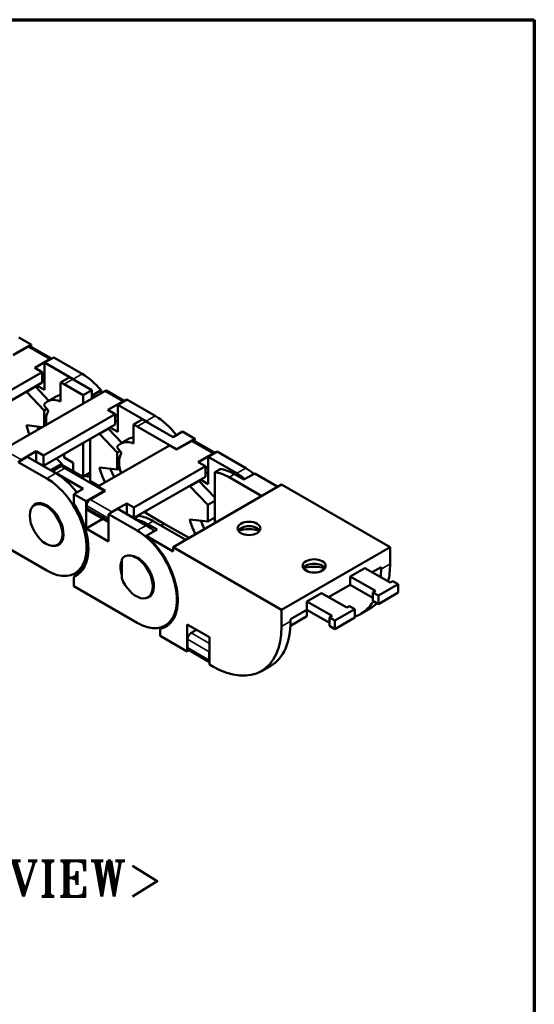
# Model space of a CAD drawing. Header units: millimetres. Extents: x 10 to 410, y -332 to 440.
# Tile 8 of 9: x 360 to 410, y 191 to 287. Entities that reach past the tile are written whole.
import ezdxf

# ---------------------------------------------------------------- set-up
doc = ezdxf.new("R2010")
doc.units = ezdxf.units.MM
doc.layers.get('0').update_dxf_attribs({"lineweight": 25})
for name, color, linetype, lineweight in [('경계(ISO)', 7, 'Continuous', 70), ('기호(ISO)', 7, 'Continuous', 25), ('외형선(ISO)', 7, 'Continuous', 50), ('좁은 외형선(ISO)', 4, 'Continuous', 35)]:
    doc.layers.add(name, color=color, linetype=linetype, lineweight=lineweight)
doc.styles.add('한신 주석 텍스트', font='RomanT.shx')

# ---------------------------------------------------------------- blocks, each defined once
blk = doc.blocks.new('경계 도면틀')
at = {"layer": '경계(ISO)'}
for p, q in [((230, 287), (410, 287)), ((410, 287), (410, 10))]:
    blk.add_line(p, q, dxfattribs=at)

msp = doc.modelspace()

# ---------------------------------------------------------------- linework, layer by layer
at = {"layer": '외형선(ISO)'}
for p, q in [((359.622, 255.973), (360.824, 255.28)), ((360.824, 255.28), (359.057, 254.262)), ((359.057, 254.222), (360.506, 255.056)), ((362.809, 253.899), (360.756, 255.081)), ((360.824, 255.041), (360.824, 255.28)), ((362.133, 253.509), (363.016, 254.018)), ((363.016, 254.018), (365.809, 252.41)), ((362.628, 253.835), (361.178, 253)), ((361.178, 253), (361.885, 252.593)), ((362.133, 250.852), (362.133, 253.509)), ((364.926, 251.901), (362.133, 253.509)), ((361.885, 252.593), (354.885, 248.562)), ((361.885, 252.593), (361.885, 251.571)), ((362.133, 252.528), (361.885, 252.385)), ((362.133, 251.87), (361.885, 252.013)), ((363.688, 251.577), (364.537, 252.065)), ((361.885, 251.571), (354.885, 247.54)), ((360.343, 250.66), (361.227, 251.169)), ((362.553, 249.788), (361.227, 251.169)), ((361.385, 251.283), (362.133, 250.852)), ((363.688, 251.577), (363.688, 249.724)), ((365.884, 250.331), (364.042, 251.392)), ((364.89, 251.88), (366.733, 250.819)), ((358.106, 245.037), (368.006, 250.738)), ((360.343, 250.66), (362.097, 248.832)), ((362.42, 249.712), (363.268, 250.2)), ((366.733, 250.819), (365.884, 250.331)), ((365.884, 250.331), (365.884, 249.516)), ((366.733, 250.005), (366.733, 250.819)), ((367.652, 250.812), (366.768, 250.303)), ((366.768, 250.303), (366.768, 250.025)), ((367.652, 250.534), (367.652, 250.812)), ((369.948, 249.787), (368.255, 250.762)), ((362.511, 248.799), (362.052, 249.37)), ((369.767, 249.724), (368.317, 248.889)), ((369.272, 249.398), (370.156, 249.907)), ((369.272, 246.741), (369.272, 249.398)), ((372.065, 247.789), (369.272, 249.398)), ((370.156, 249.907), (372.949, 248.298)), ((369.024, 248.482), (362.024, 244.45)), ((362.097, 248.832), (362.361, 248.985)), ((362.097, 248.832), (362.097, 247.335)), ((368.317, 248.889), (369.024, 248.482)), ((369.024, 248.482), (369.024, 247.46)), ((369.272, 248.417), (369.024, 248.274)), ((361.896, 247.219), (360.343, 247.39)), ((369.024, 247.46), (362.024, 243.429)), ((368.524, 247.172), (369.272, 246.741)), ((369.272, 247.759), (369.024, 247.901)), ((370.827, 247.465), (371.676, 247.954)), ((370.827, 247.465), (370.827, 245.613)), ((375.035, 245.061), (371.181, 247.28)), ((372.029, 247.769), (374.681, 246.242)), ((367.482, 246.549), (368.366, 247.058)), ((367.482, 246.549), (369.236, 244.721)), ((369.692, 245.677), (368.366, 247.058)), ((374.681, 246.242), (375.6, 246.771)), ((375.6, 246.771), (376.802, 246.079)), ((365.884, 245.652), (365.884, 242.359)), ((366.591, 241.952), (366.591, 246.059)), ((374.327, 245.428), (367.327, 241.397)), ((369.65, 244.688), (369.191, 245.259)), ((369.559, 245.6), (370.408, 246.089)), ((374.327, 245.428), (375.035, 245.021)), ((376.802, 246.079), (375.035, 245.061)), ((375.035, 245.021), (376.484, 245.855)), ((378.787, 244.697), (376.734, 245.88)), ((376.802, 245.84), (376.802, 246.079)), ((360.433, 244.308), (359.549, 243.799)), ((359.867, 244.023), (361.317, 244.858)), ((363.226, 242.7), (360.433, 244.308)), ((361.317, 244.858), (361.317, 243.836)), ((361.317, 244.858), (362.024, 244.45)), ((362.024, 244.45), (362.024, 243.429)), ((364.042, 244.238), (364.042, 244.591)), ((364.926, 243.729), (364.042, 244.238)), ((369.236, 244.721), (369.5, 244.873)), ((369.236, 244.721), (369.236, 243.086)), ((375.035, 245.061), (375.035, 245.021)), ((378.605, 244.634), (377.156, 243.799)), ((378.11, 244.308), (378.994, 244.817)), ((378.11, 241.651), (378.11, 244.308)), ((380.904, 242.7), (378.11, 244.308)), ((378.994, 244.817), (381.787, 243.209)), ((359.549, 243.799), (362.342, 242.191)), ((361.285, 243.817), (361.317, 243.836)), ((361.317, 243.836), (362.024, 243.429)), ((363.827, 243.638), (362.712, 242.996)), ((362.797, 242.947), (363.827, 243.54)), ((363.756, 243.394), (362.908, 242.905)), ((363.827, 243.638), (363.827, 243.54)), ((363.827, 243.54), (364.926, 242.908)), ((364.926, 242.912), (364.926, 243.729)), ((369.236, 243.086), (367.482, 243.279)), ((377.863, 243.392), (370.863, 239.361)), ((377.156, 243.799), (377.863, 243.392)), ((377.863, 243.392), (377.863, 242.37)), ((378.11, 243.327), (377.863, 243.184)), ((362.908, 242.905), (362.908, 242.883)), ((363.261, 242.72), (365.913, 241.193)), ((367.964, 240.989), (364.11, 243.209)), ((365.884, 242.359), (364.926, 242.912)), ((365.884, 242.359), (366.591, 242.767)), ((369.236, 243.086), (369.476, 243.224)), ((377.863, 242.37), (370.863, 238.339)), ((378.11, 242.669), (377.863, 242.811)), ((379.285, 243.12), (378.755, 242.815)), ((378.755, 242.815), (378.755, 237.83)), ((381.614, 242.087), (380.7, 242.613)), ((382.675, 242.698), (381.614, 242.087)), ((384.941, 241.393), (382.675, 242.698)), ((366.441, 241.866), (366.591, 241.952)), ((367.442, 241.463), (366.591, 241.952)), ((367.327, 241.397), (368.034, 240.989)), ((367.327, 241.397), (367.327, 241.356)), ((385.296, 241.597), (374.689, 235.489)), ((376.321, 241.459), (377.205, 241.968)), ((376.321, 241.459), (378.075, 239.631)), ((378.755, 240.353), (377.205, 241.968)), ((377.363, 242.082), (378.11, 241.651)), ((380.169, 242.308), (383.35, 240.476)), ((395.902, 235.489), (385.296, 241.597)), ((365.913, 241.193), (364.994, 240.664)), ((364.994, 240.664), (366.196, 239.971)), ((364.994, 240.664), (364.994, 239.731)), ((366.196, 239.971), (367.964, 240.989)), ((368.034, 240.989), (366.585, 240.155)), ((367.964, 240.989), (367.964, 240.949)), ((361.458, 239.781), (361.148, 239.603)), ((366.196, 237.314), (366.196, 239.971)), ((366.231, 239.542), (366.231, 239.338)), ((368.706, 238.933), (370.156, 239.768)), ((370.156, 239.768), (370.156, 238.746)), ((370.156, 239.768), (370.863, 239.361)), ((378.075, 239.631), (378.755, 240.023)), ((378.075, 239.631), (378.075, 237.996)), ((366.335, 239.108), (368.388, 237.926)), ((369.272, 239.218), (368.388, 238.709)), ((368.388, 238.709), (371.181, 237.101)), ((368.388, 238.709), (368.388, 236.052)), ((372.065, 237.61), (369.272, 239.218)), ((370.124, 238.727), (370.156, 238.746)), ((370.156, 238.746), (370.863, 238.339)), ((370.863, 239.361), (370.863, 238.339)), ((371.33, 238.539), (370.891, 238.286)), ((371.861, 238.914), (372.065, 238.796)), ((372.065, 238.8), (372.065, 239.031)), ((373.832, 237.782), (372.065, 238.8)), ((367.823, 238.251), (366.196, 237.314)), ((368.352, 238.321), (368.352, 238.116)), ((372.214, 237.727), (373.129, 237.2)), ((372.745, 238.032), (375.925, 236.201)), ((373.832, 237.782), (373.506, 237.594)), ((376.252, 236.389), (373.832, 237.782)), ((378.075, 237.996), (376.321, 238.189)), ((378.075, 237.996), (378.755, 238.388)), ((368.388, 236.052), (366.196, 237.314)), ((373.129, 237.2), (372.068, 236.59)), ((374.689, 235.08), (372.068, 236.59)), ((362.342, 233.198), (357.753, 235.84)), ((363.704, 235.882), (363.394, 235.703)), ((385.296, 229.381), (374.689, 235.489)), ((374.689, 235.489), (374.689, 235.08)), ((385.296, 229.381), (395.902, 235.489)), ((395.902, 233.854), (395.902, 235.489)), ((369.669, 234.322), (369.669, 232.465)), ((370.006, 234.613), (369.935, 234.572)), ((365.414, 232.845), (364.994, 232.603)), ((365.927, 233.412), (365.087, 232.928)), ((365.755, 233.313), (365.83, 233.27)), ((393.428, 233.451), (392.013, 232.636)), ((395.902, 232.026), (393.428, 233.451)), ((395.018, 233.549), (394.137, 233.042)), ((395.018, 233.345), (395.018, 233.549)), ((364.994, 232.603), (364.994, 231.671)), ((392.013, 231.819), (389.895, 230.599)), ((392.013, 232.636), (392.013, 231.819)), ((392.013, 232.636), (394.488, 231.211)), ((392.013, 231.819), (394.223, 230.546)), ((394.753, 230.753), (396.698, 231.873)), ((396.168, 232.178), (395.902, 232.026)), ((396.698, 231.873), (396.168, 232.178)), ((396.698, 231.055), (396.698, 231.873)), ((371.181, 228.108), (364.994, 231.671)), ((389.185, 231.008), (387.771, 230.193)), ((389.185, 231.008), (391.66, 229.582)), ((394.488, 231.211), (394.223, 231.058)), ((394.223, 230.241), (394.223, 231.058)), ((394.223, 231.058), (394.753, 230.753)), ((394.753, 229.935), (396.698, 231.055)), ((372.492, 230.736), (372.231, 230.586)), ((387.771, 230.193), (387.771, 229.376)), ((390.246, 228.768), (387.771, 230.193)), ((394.223, 230.241), (394.753, 229.935)), ((394.753, 229.935), (394.753, 230.753)), ((385.296, 227.746), (385.296, 229.381)), ((387.771, 229.376), (386.18, 228.459)), ((389.98, 228.103), (387.771, 229.376)), ((387.771, 228.734), (387.771, 229.376)), ((392.455, 229.43), (390.511, 228.31)), ((391.66, 229.582), (391.925, 229.735)), ((391.925, 229.735), (392.455, 229.43)), ((392.455, 228.612), (392.455, 229.43)), ((393.926, 229.49), (393.042, 228.981)), ((373.411, 227.509), (374.441, 228.102)), ((374.499, 228.168), (373.926, 227.838)), ((376.068, 225.293), (376.068, 227.95)), ((376.068, 227.95), (378.26, 226.688)), ((387.771, 228.734), (386.168, 227.811)), ((386.18, 228.459), (386.18, 228.255)), ((389.98, 228.615), (390.246, 228.768)), ((389.98, 227.798), (389.98, 228.615)), ((390.511, 228.31), (389.98, 228.615)), ((392.455, 228.612), (390.511, 227.492)), ((390.511, 227.492), (390.511, 228.31)), ((373.411, 226.823), (373.411, 227.509)), ((373.877, 227.777), (373.846, 227.795)), ((376.991, 227.419), (376.457, 227.112)), ((376.987, 227.421), (376.987, 227.417)), ((390.511, 227.492), (389.98, 227.798)), ((376.068, 225.293), (373.411, 226.823)), ((376.103, 225.682), (376.103, 226.499)), ((378.26, 226.688), (378.26, 224.031)), ((376.276, 225.413), (376.068, 225.293)), ((378.26, 224.27), (376.207, 225.452)), ((378.225, 224.46), (378.225, 225.278)), ((378.578, 223.848), (378.26, 224.031)), ((384.203, 223.891), (383.319, 223.382))]:
    msp.add_line(p, q, dxfattribs=at)
for centre, major_axis, ratio, start_param, end_param in [((360.506, 254.648), (0.25, 0.433), 0.578093, 0, 0.783464), ((362.628, 253.426), (0.25, 0.433), 0.578093, 0.333324, 0.783464), ((364.89, 247.384), (2.745, -4.766), 0.578093, 2.358128, 2.449163), ((365.809, 247.913), (2.745, -4.766), 0.578093, 1.86455, 2.358128), ((364.926, 247.404), (-2.795, 4.853), 0.578093, 0.413415, 0.422125), ((364.042, 246.895), (-2.745, 4.766), 0.578093, 5.499721, 5.590756), ((364.926, 247.404), (-2.745, 4.766), 0.578093, 5.36504, 5.499721), ((364.042, 246.895), (2.795, -4.853), 0.578093, 3.555008, 3.563717), ((364.89, 247.384), (-1.622, 2.816), 0.578093, 6.050178, 6.283185), ((364.926, 247.404), (-2.745, 4.766), 0.578093, 5.006143, 5.016438), ((368.006, 250.329), (0.25, 0.433), 0.578093, 0, 0.783464), ((364.042, 246.895), (-1.622, 2.816), 0.578093, 5.65418, 6.546918), ((369.767, 249.315), (0.25, 0.433), 0.578093, 0.333324, 0.783464), ((364.042, 246.895), (-1.248, 2.166), 0.578093, 0.263733, 0.999476), ((372.949, 243.802), (2.745, -4.766), 0.578093, 1.800088, 2.358128), ((364.042, 246.895), (2.795, -4.853), 0.578093, 4.294132, 4.468577), ((364.926, 247.404), (-2.795, 4.853), 0.578093, 1.275504, 1.326985), ((371.181, 242.784), (-2.745, 4.766), 0.578093, 5.499721, 5.590756), ((372.029, 243.273), (2.745, -4.766), 0.578093, 2.358128, 2.449163), ((372.065, 243.293), (-2.745, 4.766), 0.578093, 5.36504, 5.499721), ((371.181, 242.784), (2.795, -4.853), 0.578093, 3.555008, 3.563717), ((372.065, 243.293), (-2.795, 4.853), 0.578093, 0.413415, 0.422125), ((372.029, 243.273), (-1.622, 2.816), 0.578093, 6.050178, 6.283185), ((371.181, 242.784), (-1.622, 2.816), 0.578093, 5.65418, 6.546918), ((376.484, 245.447), (0.25, 0.433), 0.578093, 0, 0.783464), ((371.181, 242.784), (-1.248, 2.166), 0.578093, 0.263733, 1.278333), ((378.605, 244.225), (0.25, 0.433), 0.578093, 0.333324, 0.783464), ((359.867, 243.614), (0.25, 0.433), 0.578093, 0.783464, 1.233605), ((364.926, 247.404), (-2.795, 4.853), 0.578093, 1.935444, 2.077018), ((364.11, 238.712), (-2.745, 4.766), 0.578093, 5.499721, 5.590756), ((371.181, 242.784), (2.795, -4.853), 0.578093, 4.294132, 4.58332), ((363.261, 238.223), (2.745, -4.766), 0.578093, 2.358128, 2.449163), ((363.226, 238.203), (-2.745, 4.766), 0.578093, 4.941681, 5.499721), ((364.926, 247.404), (2.745, -4.766), 0.578093, 5.499721, 5.541611), ((364.926, 247.404), (2.745, -4.766), 0.578093, 5.792098, 5.942359), ((372.065, 243.293), (-2.795, 4.853), 0.578093, 1.275504, 1.441728), ((380.169, 237.811), (2.745, -4.766), 0.578093, 2.358128, 2.730297), ((380.7, 238.117), (-2.745, 4.766), 0.578093, 5.499721, 5.871889), ((380.904, 238.203), (-2.745, 4.766), 0.578093, 5.291721, 5.499721), ((381.787, 238.712), (2.745, -4.766), 0.578093, 2.150129, 2.358128), ((362.342, 237.694), (2.745, -4.766), 0.578093, 5.499721, 8.641314), ((380.02, 237.694), (2.795, -4.853), 0.578093, 3.555008, 3.563717), ((380.904, 238.203), (-2.795, 4.853), 0.578093, 0.413415, 0.422125), ((362.342, 237.694), (-1.148, 1.993), 0.578093, 2.750639, 6.674139), ((362.342, 237.694), (2.869, -4.983), 0.578093, 6.210169, 7.930865), ((366.585, 239.746), (-0.25, -0.433), 0.578093, 3.925057, 5.495853), ((366.585, 239.541), (-0.25, -0.433), 0.578093, 5.495853, 6.283185), ((368.706, 238.524), (0.25, 0.433), 0.578093, 1.903234, 2.354261), ((368.706, 238.524), (0.25, 0.433), 0.578093, 0.783464, 1.233605), ((372.745, 233.536), (2.745, -4.766), 0.578093, 2.358128, 2.730297), ((372.065, 243.293), (2.745, -4.766), 0.578093, 5.499721, 5.541611), ((368.706, 238.32), (-0.25, -0.433), 0.578093, 5.495853, 5.94688), ((372.214, 233.231), (2.745, -4.766), 0.578093, 2.358128, 2.660204), ((372.065, 233.113), (-2.745, 4.766), 0.578093, 5.291721, 5.499721), ((380.02, 237.694), (2.795, -4.853), 0.578093, 4.294132, 4.578182), ((380.904, 238.203), (-2.795, 4.853), 0.578093, 1.275504, 1.43659), ((382.114, 236.892), (1.125, 0), 0.575862, 0.337641, 2.803952), ((371.181, 232.604), (2.745, -4.766), 0.578093, 5.499721, 8.641314), ((371.154, 232.62), (2.82, -4.896), 0.578093, 6.100274, 8.410372), ((382.114, 235.891), (2.35, 0), 0.575862, 1.104328, 2.037265), ((371.083, 232.579), (1.148, -1.993), 0.578093, 4.4454, 9.695635), ((371.181, 232.604), (-1.148, 1.993), 0.578093, 0.410333, 1.164331), ((371.181, 232.604), (1.148, -1.993), 0.578093, 6.086218, 8.649679), ((388.478, 233.227), (1.125, 0), 0.575862, 0.337641, 2.803952), ((389.185, 237.722), (-4.741, 8.233), 0.578093, 3.691274, 3.928925), ((388.478, 232.226), (2.35, 0), 0.575862, 1.104328, 2.037265), ((388.301, 237.213), (4.741, -8.233), 0.578093, 0.682793, 0.787332), ((388.301, 237.213), (4.741, -8.233), 0.578093, 6.166453, 6.594045), ((389.185, 237.722), (4.741, -8.233), 0.578093, 0, 0.156622), ((379.462, 232.123), (4.741, -8.233), 0.578093, 0, 0.787332), ((376.457, 226.703), (0.25, 0.433), 0.578093, 0.783464, 2.354261), ((378.578, 231.614), (4.741, -8.233), 0.578093, 5.499721, 7.070517), ((376.457, 225.885), (-0.25, -0.433), 0.578093, 5.495853, 6.283185), ((378.578, 225.481), (-0.25, -0.433), 0.578093, 5.044827, 5.495853), ((378.578, 224.664), (-0.25, -0.433), 0.578093, 5.495853, 5.94688)]:
    msp.add_ellipse(centre, major_axis=major_axis, ratio=ratio, start_param=start_param, end_param=end_param, dxfattribs=at)
for centre, major_axis, ratio in [((362.271, 237.653), (-1.123, 1.95), 0.578093), ((382.114, 237.321), (-1.125, 0), 0.575862), ((388.478, 233.657), (-1.125, 0), 0.575862)]:
    msp.add_ellipse(centre, major_axis=major_axis, ratio=ratio, dxfattribs=at)
at = {"layer": '좁은 외형선(ISO)'}
for p, q in [((362.628, 253.835), (360.506, 255.056)), ((364.926, 251.901), (365.809, 252.41)), ((364.042, 251.392), (364.89, 251.88)), ((369.767, 249.724), (368.006, 250.738)), ((372.065, 247.789), (372.949, 248.298)), ((371.181, 247.28), (372.029, 247.769)), ((378.605, 244.634), (376.484, 245.855)), ((359.867, 244.023), (358.106, 245.037)), ((363.226, 242.7), (362.342, 242.191)), ((364.11, 243.209), (363.261, 242.72)), ((380.169, 242.308), (380.7, 242.613)), ((380.904, 242.7), (381.787, 243.209)), ((366.231, 239.542), (368.352, 238.321)), ((368.706, 238.933), (366.585, 240.155)), ((368.352, 238.116), (366.231, 239.338)), ((372.065, 237.61), (371.181, 237.101)), ((372.745, 238.032), (372.214, 237.727)), ((395.902, 233.854), (395.018, 233.345)), ((386.18, 228.255), (385.296, 227.746)), ((376.457, 227.112), (378.26, 226.073)), ((378.225, 225.278), (376.103, 226.499)), ((376.103, 225.682), (378.225, 224.46))]:
    msp.add_line(p, q, dxfattribs=at)
msp.add_ellipse((371.154, 232.62), major_axis=(-1.148, 1.993), ratio=0.578093, start_param=5.491356, end_param=6.283185, dxfattribs=at)

# ---------------------------------------------------------------- block references
msp.add_blockref('경계 도면틀', (0, 0))

# ---------------------------------------------------------------- texts
at = {"layer": '기호(ISO)', "color": 2, "insert": (349.943, 203.106), "char_height": 3.5, "width": 63.65749, "attachment_point": 5, "style": '한신 주석 텍스트'}
msp.add_mtext('{<ISOMETRIC VIEW>}', dxfattribs=at)

doc.saveas('drawing.dxf')
